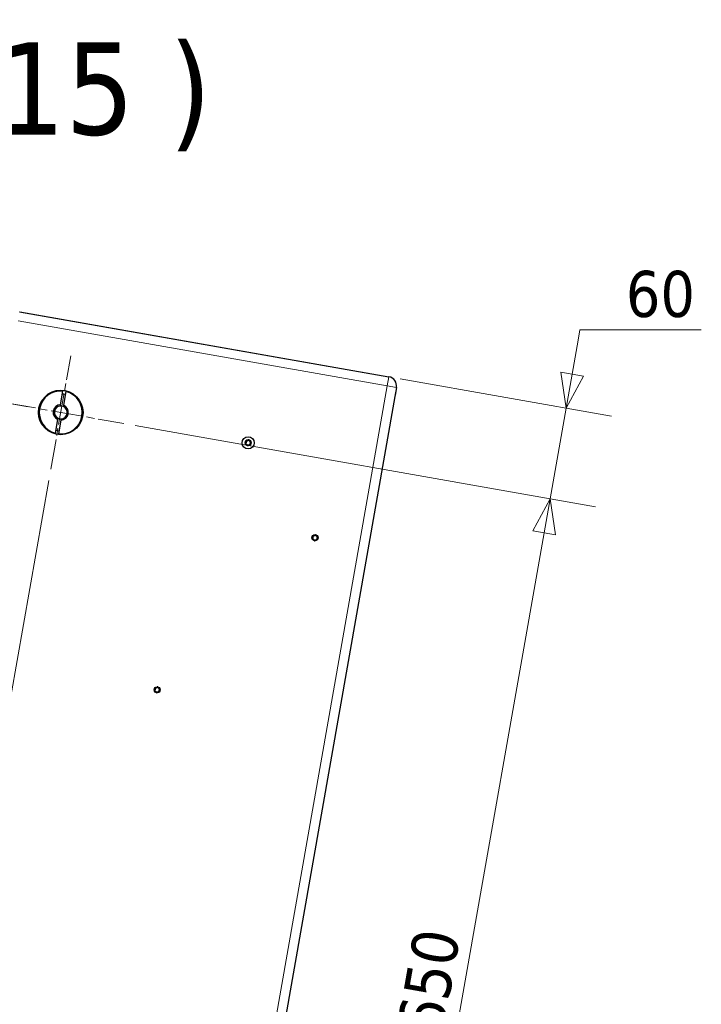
# Model space of a CAD drawing. Header units: millimetres. Extents: x 90 to 4365, y 90 to 3088.
# Tile 31 of 40: x 2963 to 3407, y 753 to 1395. Entities that reach past the tile are written whole.
import ezdxf

# ---------------------------------------------------------------- set-up
doc = ezdxf.new("R2010")
doc.units = ezdxf.units.MM
doc.header["$LTSCALE"] = 15
doc.linetypes.add('CHAIN', pattern=[0.3543, 0.2362, -0.0295, 0.0591, -0.0295])
for name, color, linetype, lineweight, true_color in [('Centro (ISO)', 7, 'Continuous', 15, 0x0080bf), ('Quota (ISO)', 7, 'Continuous', 15, 0x008000), ('Simbolo (ISO)', 5, 'Continuous', 25, 0x0000ff), ('Visibile sottile (ISO)', 9, 'Continuous', 18, 0x808080)]:
    doc.layers.add(name, color=color, linetype=linetype, lineweight=lineweight, true_color=true_color)
doc.layers.add('Visibile (ISO)', color=7, linetype='Continuous', lineweight=25)
doc.styles.add('Etichetta testo (ISO)', font='tahoma.ttf')
doc.styles.add('Testo nota (ISO)', font='tahoma.ttf')
doc.dimstyles.new('Default (ISO)', dxfattribs={"dimscale": 15, "dimtxt": 2, "dimasz": 1.5, "dimexe": 2, "dimexo": 0.5, "dimgap": 0.5, "dimtad": 1, "dimtoh": 1, "dimrnd": 1e-08, "dimtxsty": 'Testo nota (ISO)', "dimblk": 'Filled-1', "dimcen": 0.09, "dimdle": 10, "dimclrd": 256, "dimclre": 256, "dimclrt": 256, "dimazin": 2, "dimtfac": 0.75, "dimtmove": 0, "dimatfit": 3, "dimfxl": 0, "dimtolj": 1, "dimtzin": 0, "dimlwd": -1, "dimlwe": -1, "dimarcsym": 0})

# ---------------------------------------------------------------- blocks, each defined once
blk = doc.blocks.new('Filled-1')
at = {"color": 0}
for p, q in [((0, 0), (-1, 0.333)), ((-1, 0.333), (-1, -0.333)), ((-1, 0), (0, 0)), ((-1, -0.333), (0, 0))]:
    blk.add_line(p, q, dxfattribs=at)
at = {"color": 0, "flags": 128}
blk.add_lwpolyline([(-1, -0.333), (0, 0), (-1, 0.333), (-1, -0.333)], dxfattribs=at)
at = {"color": 0}
blk.add_solid([(-1, -0.333), (0, 0), (-1, 0.333), (-1, -0.333)], dxfattribs=at)
blk = doc.blocks.new('*D6')
at = {"layer": 'Defpoints', "color": 0, "transparency": 16777216}
for p in [(2982.97, 1102.02), (3077.65, 414.64), (2845.48, 322.31)]:
    blk.add_point(p, dxfattribs=at)
at = {"layer": 'Quota (ISO)', "transparency": 16777216}
for p, q in [((2981.66, 1094.63), (2840.27, 292.76)), ((3076.35, 407.25), (3049.65, 255.85)), ((3032.7, 289.3), (2867.64, 318.4))]:
    blk.add_line(p, q, dxfattribs=at)
at = {"layer": 'Quota (ISO)', "transparency": 16777216, "xscale": 22.5, "yscale": 22.5, "zscale": 22.5}
for p, rotation in [((2845.48, 322.31), 169.9999999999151), ((3054.86, 285.39), 349.9999999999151)]:
    blk.add_blockref('Filled-1', p, dxfattribs=dict(at, rotation=rotation))
at = {"layer": 'Quota (ISO)', "transparency": 16777216, "insert": (2926.73, 331.46), "char_height": 30, "attachment_point": 4, "rotation": 350, "style": 'Testo nota (ISO)'}
blk.add_mtext('\\A1; 206', dxfattribs=at)
blk = doc.blocks.new('*D7')
at = {"layer": 'Defpoints', "color": 0, "transparency": 16777216}
for p in [(3203.27, 1162.18), (3030.53, 1131.71), (3308.46, 1082.71)]:
    blk.add_point(p, dxfattribs=at)
at = {"layer": 'Quota (ISO)', "transparency": 16777216}
for p, q in [((3327.87, 1192.78), (3326.7, 1186.11)), ((3407.04, 1192.78), (3327.87, 1192.78)), ((3322.79, 1163.95), (3326.7, 1186.11)), ((3210.66, 1160.88), (3348.43, 1136.58)), ((3318.88, 1141.79), (3308.46, 1082.71)), ((3037.92, 1130.41), (3338.01, 1077.5)), ((3304.56, 1060.55), (3300.65, 1038.39))]:
    blk.add_line(p, q, dxfattribs=at)
at = {"layer": 'Quota (ISO)', "transparency": 16777216, "xscale": 22.5, "yscale": 22.5, "zscale": 22.5}
for p, rotation in [((3318.88, 1141.79), 259.999999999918), ((3308.46, 1082.71), 79.99999999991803)]:
    blk.add_blockref('Filled-1', p, dxfattribs=dict(at, rotation=rotation))
at = {"layer": 'Quota (ISO)', "transparency": 16777216, "insert": (3357.87, 1215.9), "char_height": 30, "attachment_point": 4, "style": 'Testo nota (ISO)'}
blk.add_mtext('\\A1;60', dxfattribs=at)
blk = doc.blocks.new('*D10')
at = {"layer": 'Defpoints', "color": 0, "transparency": 16777216}
for p in [(2326.34, 1255.88), (2962.74, 1204.59), (2975.69, 1141.38)]:
    blk.add_point(p, dxfattribs=at)
at = {"layer": 'Quota (ISO)', "transparency": 16777216}
for p, q in [((2340.66, 1337.13), (2344.57, 1359.29)), ((2955.35, 1205.89), (2307.21, 1320.18)), ((2336.76, 1314.97), (2326.34, 1255.88)), ((2968.31, 1142.68), (2296.79, 1261.09)), ((2322.43, 1233.72), (2318.52, 1211.56))]:
    blk.add_line(p, q, dxfattribs=at)
at = {"layer": 'Quota (ISO)', "transparency": 16777216, "xscale": 22.5, "yscale": 22.5, "zscale": 22.5}
for p, rotation in [((2336.76, 1314.97), 259.999999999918), ((2326.34, 1255.88), 79.99999999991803)]:
    blk.add_blockref('Filled-1', p, dxfattribs=dict(at, rotation=rotation))
at = {"layer": 'Quota (ISO)', "transparency": 16777216, "insert": (2305.17, 1268.92), "char_height": 30, "attachment_point": 4, "rotation": 80, "style": 'Testo nota (ISO)'}
blk.add_mtext('\\A1;60', dxfattribs=at)
blk = doc.blocks.new('*D34')
at = {"layer": 'Defpoints', "color": 0, "transparency": 16777216}
for p in [(3030.53, 1131.71), (2917.66, 491.59), (3195.59, 442.58)]:
    blk.add_point(p, dxfattribs=at)
at = {"layer": 'Quota (ISO)', "transparency": 16777216}
for p, q in [((3037.92, 1130.41), (3338.01, 1077.5)), ((3304.56, 1060.55), (3199.5, 464.74)), ((2925.05, 490.28), (3225.14, 437.37))]:
    blk.add_line(p, q, dxfattribs=at)
at = {"layer": 'Quota (ISO)', "transparency": 16777216, "xscale": 22.5, "yscale": 22.5, "zscale": 22.5}
for p, rotation in [((3308.46, 1082.71), 79.99999999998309), ((3195.59, 442.58), 259.9999999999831)]:
    blk.add_blockref('Filled-1', p, dxfattribs=dict(at, rotation=rotation))
at = {"layer": 'Quota (ISO)', "transparency": 16777216, "insert": (3223.69, 735.05), "char_height": 30, "attachment_point": 4, "rotation": 80, "style": 'Testo nota (ISO)'}
blk.add_mtext('\\A1;650', dxfattribs=at)

msp = doc.modelspace()

# ---------------------------------------------------------------- linework, layer by layer
at = {"layer": 'Centro (ISO)', "linetype": 'CHAIN', "ltscale": 5.555937}
msp.add_line((2982.967, 1102.02), (2995.991, 1175.881), dxfattribs=at)
at = {"layer": 'Centro (ISO)', "linetype": 'CHAIN', "ltscale": 5.866186}
msp.add_line((2952.549, 1145.462), (3030.534, 1131.712), dxfattribs=at)
at = {"layer": 'Visibile (ISO)'}
for p, q in [((2962.66, 1204.605), (3203.366, 1162.162)), ((2962.739, 1204.591), (3203.275, 1162.178)), ((3208.233, 1155.211), (3207.191, 1149.303)), ((3208.233, 1155.211), (3207.365, 1150.287)), ((2989.345, 1143.949), (2990.919, 1152.876)), ((2992.889, 1152.529), (2991.315, 1143.602)), ((3207.191, 1149.303), (3077.65, 414.636)), ((2986.069, 1125.372), (2987.644, 1134.3)), ((2989.613, 1133.952), (2988.039, 1125.025))]:
    msp.add_line(p, q, dxfattribs=at)
for centre, radius in [((2989.479, 1138.951), 14.5), ((3111.639, 1119.188), 3.95), ((3111.639, 1119.188), 2), ((3155.244, 1057.278), 2), ((3052.318, 958.231), 2)]:
    msp.add_circle(centre, radius, dxfattribs=at)
for centre, radius, start, end in [((3202.324, 1156.253), 6, 350, 80), ((2989.479, 1138.951), 14, 84.096044, 255.903956), ((2989.479, 1138.951), 14, 264.096044, 75.903956), ((2989.479, 1138.951), 12, 75.219808, 84.780192), ((2989.479, 1138.951), 5, 91.536959, 248.463041), ((2989.479, 1138.951), 4.188, 93.814396, 246.185604), ((2989.479, 1138.951), 4.188, 66.185604, 93.814396), ((2989.479, 1138.951), 5, 271.536959, 68.463041), ((2989.479, 1138.951), 4.188, 273.814396, 66.185604), ((2989.479, 1138.951), 4.188, 246.185604, 273.814396), ((2989.479, 1138.951), 12, 255.219808, 264.780192), ((3110.101, 1118.533), 0.279, 131.259481, 274.88011), ((3109.274, 1119.475), 0.975, 311.259589, 34.880002), ((3110.303, 1120.192), 0.279, 71.259589, 214.880002), ((3110.208, 1117.284), 0.975, 11.259481, 94.88011), ((3110.706, 1121.379), 0.975, 251.259481, 334.88011), ((3111.437, 1117.528), 0.279, 191.259481, 334.88011), ((3111.841, 1120.847), 0.279, 11.259481, 154.88011), ((3112.572, 1116.996), 0.975, 71.259481, 154.88011), ((3113.07, 1121.092), 0.975, 191.259481, 274.88011), ((3112.975, 1118.183), 0.279, 251.259481, 34.88011), ((3114.003, 1118.9), 0.975, 131.259481, 214.88011), ((3113.177, 1119.842), 0.279, 311.259481, 94.88011), ((3153.907, 1058.282), 0.279, 71.259589, 214.880002), ((3154.31, 1059.47), 0.975, 251.259481, 334.88011), ((3155.445, 1058.937), 0.279, 11.259481, 154.88011), ((3156.675, 1059.182), 0.975, 191.259481, 274.88011), ((3153.706, 1056.623), 0.279, 131.259481, 274.88011), ((3152.879, 1057.566), 0.975, 311.259589, 34.880002), ((3153.812, 1055.374), 0.975, 11.259481, 94.88011), ((3155.042, 1055.619), 0.279, 191.259481, 334.88011), ((3156.177, 1055.087), 0.975, 71.259481, 154.88011), ((3156.58, 1056.274), 0.279, 251.259481, 34.88011), ((3157.608, 1056.991), 0.975, 131.259481, 214.88011), ((3156.781, 1057.933), 0.279, 311.259481, 94.88011), ((3050.78, 957.576), 0.279, 131.259481, 274.88011), ((3049.953, 958.518), 0.975, 311.259589, 34.880002), ((3050.982, 959.235), 0.279, 71.259589, 214.880002), ((3050.887, 956.327), 0.975, 11.259481, 94.88011), ((3051.385, 960.422), 0.975, 251.259481, 334.88011), ((3052.116, 956.571), 0.279, 191.259481, 334.88011), ((3052.52, 959.89), 0.279, 11.259481, 154.88011), ((3053.251, 956.039), 0.975, 71.259481, 154.88011), ((3053.749, 960.135), 0.975, 191.259481, 274.88011), ((3053.654, 957.226), 0.279, 251.259481, 34.88011), ((3054.682, 957.943), 0.975, 131.259481, 214.88011), ((3053.856, 958.886), 0.279, 311.259481, 94.88011)]:
    msp.add_arc(centre, radius, start, end, dxfattribs=at)
for points, weights in [([(2989.2, 1143.129), (2989.266, 1143.503), (2989.345, 1143.949)], [1, 1.00412650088, 1]), ([(2991.315, 1143.602), (2991.236, 1143.156), (2991.17, 1142.782)], [1, 1.00412650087, 1]), ([(2987.644, 1134.3), (2987.722, 1134.746), (2987.788, 1135.119)], [1, 1.00412650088, 1]), ([(2989.758, 1134.772), (2989.692, 1134.398), (2989.613, 1133.952)], [1, 1.00412650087, 1])]:
    msp.add_rational_spline(points, weights, degree=2, dxfattribs=at)
for points, knots in [([(3109.935, 1118.722), (3109.91, 1118.7), (3109.889, 1118.672), (3109.86, 1118.613), (3109.85, 1118.577), (3109.847, 1118.504), (3109.855, 1118.466), (3109.883, 1118.401), (3109.905, 1118.37), (3109.959, 1118.321), (3109.992, 1118.303), (3110.055, 1118.283), (3110.089, 1118.279), (3110.123, 1118.282)], [0.085145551, 0.085145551, 0.085145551, 0.085145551, 0.095628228, 0.095628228, 0.106325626, 0.106325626, 0.117023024, 0.117023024, 0.127720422, 0.127720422, 0.13841782, 0.13841782, 0.148900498, 0.148900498, 0.148900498, 0.148900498]), ([(3110.097, 1120.048), (3110.135, 1119.994), (3110.167, 1119.937), (3110.227, 1119.805), (3110.254, 1119.718), (3110.283, 1119.536), (3110.284, 1119.441), (3110.262, 1119.266), (3110.239, 1119.174), (3110.167, 1119.005), (3110.12, 1118.927), (3110.031, 1118.812), (3109.985, 1118.765), (3109.935, 1118.722)], [0.45465696, 0.45465696, 0.45465696, 0.45465696, 0.47514564, 0.47514564, 0.50159168, 0.50159168, 0.52803773, 0.52803773, 0.55448378, 0.55448378, 0.58092983, 0.58092983, 0.6014185, 0.6014185, 0.6014185, 0.6014185]), ([(3110.384, 1120.43), (3110.352, 1120.441), (3110.318, 1120.445), (3110.252, 1120.441), (3110.216, 1120.432), (3110.151, 1120.397), (3110.122, 1120.372), (3110.079, 1120.315), (3110.063, 1120.281), (3110.048, 1120.209), (3110.049, 1120.172), (3110.063, 1120.107), (3110.077, 1120.075), (3110.097, 1120.048)], [0.085145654, 0.085145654, 0.085145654, 0.085145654, 0.095628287, 0.095628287, 0.106325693, 0.106325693, 0.117023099, 0.117023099, 0.127720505, 0.127720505, 0.138417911, 0.138417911, 0.148900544, 0.148900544, 0.148900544, 0.148900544]), ([(3110.123, 1118.282), (3110.188, 1118.288), (3110.254, 1118.288), (3110.398, 1118.273), (3110.487, 1118.253), (3110.659, 1118.187), (3110.742, 1118.141), (3110.883, 1118.035), (3110.95, 1117.968), (3111.062, 1117.822), (3111.105, 1117.742), (3111.16, 1117.607), (3111.178, 1117.544), (3111.191, 1117.479)], [0.45465579, 0.45465579, 0.45465579, 0.45465579, 0.4751446, 0.4751446, 0.5015906, 0.5015906, 0.52803661, 0.52803661, 0.55448261, 0.55448261, 0.58092861, 0.58092861, 0.60141742, 0.60141742, 0.60141742, 0.60141742]), ([(3111.613, 1120.953), (3111.586, 1120.894), (3111.552, 1120.837), (3111.467, 1120.719), (3111.406, 1120.652), (3111.263, 1120.536), (3111.181, 1120.488), (3111.019, 1120.419), (3110.927, 1120.394), (3110.745, 1120.371), (3110.653, 1120.373), (3110.51, 1120.393), (3110.446, 1120.408), (3110.384, 1120.43)], [0.45465579, 0.45465579, 0.45465579, 0.45465579, 0.4751446, 0.4751446, 0.5015906, 0.5015906, 0.52803661, 0.52803661, 0.55448261, 0.55448261, 0.58092861, 0.58092861, 0.60141741, 0.60141741, 0.60141741, 0.60141741]), ([(3111.191, 1117.479), (3111.197, 1117.446), (3111.21, 1117.415), (3111.247, 1117.359), (3111.273, 1117.333), (3111.335, 1117.294), (3111.371, 1117.282), (3111.442, 1117.273), (3111.48, 1117.277), (3111.55, 1117.299), (3111.582, 1117.319), (3111.631, 1117.363), (3111.651, 1117.391), (3111.665, 1117.422)], [0.085145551, 0.085145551, 0.085145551, 0.085145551, 0.095628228, 0.095628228, 0.106325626, 0.106325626, 0.117023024, 0.117023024, 0.127720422, 0.127720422, 0.13841782, 0.13841782, 0.148900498, 0.148900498, 0.148900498, 0.148900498]), ([(3112.087, 1120.896), (3112.081, 1120.929), (3112.068, 1120.961), (3112.031, 1121.016), (3112.005, 1121.042), (3111.943, 1121.081), (3111.907, 1121.093), (3111.836, 1121.102), (3111.798, 1121.098), (3111.728, 1121.076), (3111.696, 1121.056), (3111.647, 1121.012), (3111.627, 1120.984), (3111.613, 1120.953)], [0.085145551, 0.085145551, 0.085145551, 0.085145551, 0.095628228, 0.095628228, 0.106325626, 0.106325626, 0.117023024, 0.117023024, 0.127720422, 0.127720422, 0.13841782, 0.13841782, 0.148900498, 0.148900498, 0.148900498, 0.148900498]), ([(3111.665, 1117.422), (3111.692, 1117.482), (3111.726, 1117.538), (3111.811, 1117.656), (3111.872, 1117.723), (3112.015, 1117.839), (3112.097, 1117.887), (3112.259, 1117.956), (3112.351, 1117.981), (3112.533, 1118.004), (3112.624, 1118.002), (3112.768, 1117.982), (3112.832, 1117.967), (3112.894, 1117.945)], [0.45465579, 0.45465579, 0.45465579, 0.45465579, 0.4751446, 0.4751446, 0.5015906, 0.5015906, 0.52803661, 0.52803661, 0.55448261, 0.55448261, 0.58092861, 0.58092861, 0.60141742, 0.60141742, 0.60141742, 0.60141742]), ([(3113.155, 1120.093), (3113.09, 1120.087), (3113.024, 1120.087), (3112.88, 1120.102), (3112.791, 1120.122), (3112.619, 1120.188), (3112.536, 1120.234), (3112.395, 1120.34), (3112.328, 1120.407), (3112.216, 1120.554), (3112.173, 1120.633), (3112.118, 1120.768), (3112.099, 1120.831), (3112.087, 1120.896)], [0.45465579, 0.45465579, 0.45465579, 0.45465579, 0.4751446, 0.4751446, 0.5015906, 0.5015906, 0.52803661, 0.52803661, 0.55448261, 0.55448261, 0.58092861, 0.58092861, 0.60141742, 0.60141742, 0.60141742, 0.60141742]), ([(3112.894, 1117.945), (3112.926, 1117.934), (3112.96, 1117.93), (3113.026, 1117.934), (3113.062, 1117.943), (3113.127, 1117.978), (3113.156, 1118.003), (3113.199, 1118.06), (3113.215, 1118.095), (3113.23, 1118.166), (3113.229, 1118.203), (3113.214, 1118.268), (3113.201, 1118.3), (3113.181, 1118.327)], [0.085145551, 0.085145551, 0.085145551, 0.085145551, 0.095628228, 0.095628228, 0.106325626, 0.106325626, 0.117023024, 0.117023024, 0.127720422, 0.127720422, 0.13841782, 0.13841782, 0.148900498, 0.148900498, 0.148900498, 0.148900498]), ([(3113.181, 1118.327), (3113.143, 1118.381), (3113.111, 1118.438), (3113.051, 1118.57), (3113.024, 1118.657), (3112.995, 1118.839), (3112.994, 1118.934), (3113.016, 1119.109), (3113.039, 1119.201), (3113.111, 1119.371), (3113.158, 1119.448), (3113.247, 1119.563), (3113.293, 1119.61), (3113.342, 1119.654)], [0.45465579, 0.45465579, 0.45465579, 0.45465579, 0.4751446, 0.4751446, 0.5015906, 0.5015906, 0.52803661, 0.52803661, 0.55448261, 0.55448261, 0.58092861, 0.58092861, 0.60141742, 0.60141742, 0.60141742, 0.60141742]), ([(3113.342, 1119.654), (3113.368, 1119.675), (3113.389, 1119.703), (3113.418, 1119.762), (3113.428, 1119.798), (3113.43, 1119.871), (3113.423, 1119.909), (3113.395, 1119.974), (3113.373, 1120.006), (3113.319, 1120.054), (3113.286, 1120.072), (3113.223, 1120.092), (3113.189, 1120.096), (3113.155, 1120.093)], [0.085145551, 0.085145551, 0.085145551, 0.085145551, 0.095628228, 0.095628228, 0.106325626, 0.106325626, 0.117023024, 0.117023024, 0.127720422, 0.127720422, 0.13841782, 0.13841782, 0.148900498, 0.148900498, 0.148900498, 0.148900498]), ([(3153.988, 1058.52), (3153.957, 1058.531), (3153.922, 1058.536), (3153.856, 1058.532), (3153.82, 1058.522), (3153.756, 1058.488), (3153.727, 1058.463), (3153.684, 1058.406), (3153.668, 1058.371), (3153.653, 1058.299), (3153.654, 1058.262), (3153.668, 1058.198), (3153.682, 1058.166), (3153.701, 1058.139)], [0.085145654, 0.085145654, 0.085145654, 0.085145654, 0.095628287, 0.095628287, 0.106325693, 0.106325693, 0.117023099, 0.117023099, 0.127720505, 0.127720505, 0.138417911, 0.138417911, 0.148900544, 0.148900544, 0.148900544, 0.148900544]), ([(3155.218, 1059.044), (3155.19, 1058.984), (3155.157, 1058.927), (3155.072, 1058.81), (3155.01, 1058.743), (3154.867, 1058.627), (3154.785, 1058.579), (3154.623, 1058.51), (3154.532, 1058.484), (3154.349, 1058.461), (3154.258, 1058.463), (3154.115, 1058.484), (3154.05, 1058.499), (3153.988, 1058.52)], [0.45465579, 0.45465579, 0.45465579, 0.45465579, 0.4751446, 0.4751446, 0.5015906, 0.5015906, 0.52803661, 0.52803661, 0.55448261, 0.55448261, 0.58092861, 0.58092861, 0.60141741, 0.60141741, 0.60141741, 0.60141741]), ([(3155.692, 1058.987), (3155.685, 1059.019), (3155.672, 1059.051), (3155.636, 1059.106), (3155.609, 1059.133), (3155.547, 1059.172), (3155.511, 1059.184), (3155.44, 1059.193), (3155.402, 1059.189), (3155.333, 1059.166), (3155.301, 1059.147), (3155.252, 1059.102), (3155.232, 1059.074), (3155.218, 1059.044)], [0.085145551, 0.085145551, 0.085145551, 0.085145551, 0.095628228, 0.095628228, 0.106325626, 0.106325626, 0.117023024, 0.117023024, 0.127720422, 0.127720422, 0.13841782, 0.13841782, 0.148900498, 0.148900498, 0.148900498, 0.148900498]), ([(3156.76, 1058.184), (3156.694, 1058.177), (3156.628, 1058.178), (3156.484, 1058.193), (3156.395, 1058.213), (3156.224, 1058.279), (3156.141, 1058.325), (3156, 1058.431), (3155.932, 1058.498), (3155.821, 1058.644), (3155.777, 1058.724), (3155.723, 1058.859), (3155.704, 1058.922), (3155.692, 1058.987)], [0.45465579, 0.45465579, 0.45465579, 0.45465579, 0.4751446, 0.4751446, 0.5015906, 0.5015906, 0.52803661, 0.52803661, 0.55448261, 0.55448261, 0.58092861, 0.58092861, 0.60141742, 0.60141742, 0.60141742, 0.60141742]), ([(3153.54, 1056.812), (3153.515, 1056.79), (3153.494, 1056.763), (3153.464, 1056.704), (3153.455, 1056.668), (3153.452, 1056.595), (3153.459, 1056.557), (3153.487, 1056.491), (3153.509, 1056.46), (3153.564, 1056.411), (3153.596, 1056.393), (3153.66, 1056.374), (3153.694, 1056.37), (3153.727, 1056.373)], [0.085145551, 0.085145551, 0.085145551, 0.085145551, 0.095628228, 0.095628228, 0.106325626, 0.106325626, 0.117023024, 0.117023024, 0.127720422, 0.127720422, 0.13841782, 0.13841782, 0.148900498, 0.148900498, 0.148900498, 0.148900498]), ([(3153.701, 1058.139), (3153.739, 1058.085), (3153.772, 1058.028), (3153.831, 1057.895), (3153.859, 1057.808), (3153.887, 1057.627), (3153.888, 1057.532), (3153.867, 1057.357), (3153.843, 1057.265), (3153.772, 1057.095), (3153.725, 1057.017), (3153.635, 1056.903), (3153.59, 1056.855), (3153.54, 1056.812)], [0.45465696, 0.45465696, 0.45465696, 0.45465696, 0.47514564, 0.47514564, 0.50159168, 0.50159168, 0.52803773, 0.52803773, 0.55448378, 0.55448378, 0.58092983, 0.58092983, 0.6014185, 0.6014185, 0.6014185, 0.6014185]), ([(3153.727, 1056.373), (3153.793, 1056.379), (3153.859, 1056.378), (3154.003, 1056.364), (3154.092, 1056.344), (3154.264, 1056.278), (3154.346, 1056.231), (3154.487, 1056.125), (3154.555, 1056.059), (3154.666, 1055.912), (3154.71, 1055.832), (3154.764, 1055.698), (3154.783, 1055.635), (3154.795, 1055.57)], [0.45465579, 0.45465579, 0.45465579, 0.45465579, 0.4751446, 0.4751446, 0.5015906, 0.5015906, 0.52803661, 0.52803661, 0.55448261, 0.55448261, 0.58092861, 0.58092861, 0.60141742, 0.60141742, 0.60141742, 0.60141742]), ([(3154.795, 1055.57), (3154.802, 1055.537), (3154.815, 1055.505), (3154.852, 1055.45), (3154.878, 1055.424), (3154.94, 1055.385), (3154.976, 1055.372), (3155.047, 1055.364), (3155.085, 1055.367), (3155.154, 1055.39), (3155.186, 1055.409), (3155.235, 1055.454), (3155.255, 1055.482), (3155.269, 1055.512)], [0.085145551, 0.085145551, 0.085145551, 0.085145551, 0.095628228, 0.095628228, 0.106325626, 0.106325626, 0.117023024, 0.117023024, 0.127720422, 0.127720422, 0.13841782, 0.13841782, 0.148900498, 0.148900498, 0.148900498, 0.148900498]), ([(3155.269, 1055.512), (3155.297, 1055.572), (3155.33, 1055.629), (3155.415, 1055.747), (3155.477, 1055.814), (3155.62, 1055.929), (3155.702, 1055.978), (3155.864, 1056.047), (3155.955, 1056.072), (3156.138, 1056.095), (3156.229, 1056.093), (3156.373, 1056.073), (3156.437, 1056.058), (3156.499, 1056.036)], [0.45465579, 0.45465579, 0.45465579, 0.45465579, 0.4751446, 0.4751446, 0.5015906, 0.5015906, 0.52803661, 0.52803661, 0.55448261, 0.55448261, 0.58092861, 0.58092861, 0.60141742, 0.60141742, 0.60141742, 0.60141742]), ([(3156.499, 1056.036), (3156.53, 1056.025), (3156.565, 1056.02), (3156.631, 1056.025), (3156.667, 1056.034), (3156.731, 1056.069), (3156.76, 1056.094), (3156.803, 1056.151), (3156.819, 1056.185), (3156.834, 1056.257), (3156.833, 1056.294), (3156.819, 1056.359), (3156.805, 1056.39), (3156.786, 1056.418)], [0.085145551, 0.085145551, 0.085145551, 0.085145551, 0.095628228, 0.095628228, 0.106325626, 0.106325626, 0.117023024, 0.117023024, 0.127720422, 0.127720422, 0.13841782, 0.13841782, 0.148900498, 0.148900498, 0.148900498, 0.148900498]), ([(3156.786, 1056.418), (3156.748, 1056.471), (3156.715, 1056.529), (3156.656, 1056.661), (3156.629, 1056.748), (3156.6, 1056.93), (3156.599, 1057.025), (3156.62, 1057.2), (3156.644, 1057.292), (3156.715, 1057.461), (3156.763, 1057.539), (3156.852, 1057.653), (3156.897, 1057.701), (3156.947, 1057.744)], [0.45465579, 0.45465579, 0.45465579, 0.45465579, 0.4751446, 0.4751446, 0.5015906, 0.5015906, 0.52803661, 0.52803661, 0.55448261, 0.55448261, 0.58092861, 0.58092861, 0.60141742, 0.60141742, 0.60141742, 0.60141742]), ([(3156.947, 1057.744), (3156.972, 1057.766), (3156.993, 1057.793), (3157.023, 1057.853), (3157.032, 1057.889), (3157.035, 1057.962), (3157.028, 1057.999), (3157, 1058.065), (3156.978, 1058.096), (3156.923, 1058.145), (3156.891, 1058.163), (3156.827, 1058.183), (3156.793, 1058.187), (3156.76, 1058.184)], [0.085145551, 0.085145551, 0.085145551, 0.085145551, 0.095628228, 0.095628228, 0.106325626, 0.106325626, 0.117023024, 0.117023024, 0.127720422, 0.127720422, 0.13841782, 0.13841782, 0.148900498, 0.148900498, 0.148900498, 0.148900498]), ([(3050.614, 957.765), (3050.589, 957.743), (3050.568, 957.716), (3050.539, 957.656), (3050.529, 957.62), (3050.526, 957.547), (3050.534, 957.509), (3050.562, 957.444), (3050.584, 957.413), (3050.638, 957.364), (3050.671, 957.346), (3050.734, 957.326), (3050.768, 957.322), (3050.802, 957.325)], [0.085145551, 0.085145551, 0.085145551, 0.085145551, 0.095628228, 0.095628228, 0.106325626, 0.106325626, 0.117023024, 0.117023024, 0.127720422, 0.127720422, 0.13841782, 0.13841782, 0.148900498, 0.148900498, 0.148900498, 0.148900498]), ([(3050.776, 959.091), (3050.814, 959.037), (3050.846, 958.98), (3050.906, 958.848), (3050.933, 958.761), (3050.961, 958.579), (3050.963, 958.484), (3050.941, 958.309), (3050.918, 958.217), (3050.846, 958.048), (3050.799, 957.97), (3050.71, 957.856), (3050.664, 957.808), (3050.614, 957.765)], [0.45465696, 0.45465696, 0.45465696, 0.45465696, 0.47514564, 0.47514564, 0.50159168, 0.50159168, 0.52803773, 0.52803773, 0.55448378, 0.55448378, 0.58092983, 0.58092983, 0.6014185, 0.6014185, 0.6014185, 0.6014185]), ([(3051.063, 959.473), (3051.031, 959.484), (3050.997, 959.489), (3050.931, 959.484), (3050.895, 959.475), (3050.83, 959.44), (3050.801, 959.415), (3050.758, 959.358), (3050.742, 959.324), (3050.727, 959.252), (3050.728, 959.215), (3050.742, 959.15), (3050.756, 959.118), (3050.776, 959.091)], [0.085145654, 0.085145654, 0.085145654, 0.085145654, 0.095628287, 0.095628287, 0.106325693, 0.106325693, 0.117023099, 0.117023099, 0.127720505, 0.127720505, 0.138417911, 0.138417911, 0.148900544, 0.148900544, 0.148900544, 0.148900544]), ([(3050.802, 957.325), (3050.867, 957.331), (3050.933, 957.331), (3051.077, 957.316), (3051.166, 957.296), (3051.338, 957.23), (3051.421, 957.184), (3051.562, 957.078), (3051.629, 957.011), (3051.741, 956.865), (3051.784, 956.785), (3051.839, 956.65), (3051.857, 956.587), (3051.87, 956.522)], [0.45465579, 0.45465579, 0.45465579, 0.45465579, 0.4751446, 0.4751446, 0.5015906, 0.5015906, 0.52803661, 0.52803661, 0.55448261, 0.55448261, 0.58092861, 0.58092861, 0.60141742, 0.60141742, 0.60141742, 0.60141742]), ([(3052.292, 959.997), (3052.265, 959.937), (3052.231, 959.88), (3052.146, 959.762), (3052.085, 959.695), (3051.941, 959.58), (3051.86, 959.531), (3051.698, 959.462), (3051.606, 959.437), (3051.424, 959.414), (3051.332, 959.416), (3051.189, 959.436), (3051.125, 959.451), (3051.063, 959.473)], [0.45465579, 0.45465579, 0.45465579, 0.45465579, 0.4751446, 0.4751446, 0.5015906, 0.5015906, 0.52803661, 0.52803661, 0.55448261, 0.55448261, 0.58092861, 0.58092861, 0.60141741, 0.60141741, 0.60141741, 0.60141741]), ([(3051.87, 956.522), (3051.876, 956.49), (3051.889, 956.458), (3051.926, 956.403), (3051.952, 956.376), (3052.014, 956.337), (3052.05, 956.325), (3052.121, 956.316), (3052.159, 956.32), (3052.229, 956.343), (3052.261, 956.362), (3052.309, 956.407), (3052.33, 956.434), (3052.344, 956.465)], [0.085145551, 0.085145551, 0.085145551, 0.085145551, 0.095628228, 0.095628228, 0.106325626, 0.106325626, 0.117023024, 0.117023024, 0.127720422, 0.127720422, 0.13841782, 0.13841782, 0.148900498, 0.148900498, 0.148900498, 0.148900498]), ([(3052.766, 959.939), (3052.76, 959.972), (3052.747, 960.004), (3052.71, 960.059), (3052.684, 960.085), (3052.622, 960.124), (3052.585, 960.137), (3052.515, 960.145), (3052.477, 960.142), (3052.407, 960.119), (3052.375, 960.1), (3052.326, 960.055), (3052.306, 960.027), (3052.292, 959.997)], [0.085145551, 0.085145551, 0.085145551, 0.085145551, 0.095628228, 0.095628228, 0.106325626, 0.106325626, 0.117023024, 0.117023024, 0.127720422, 0.127720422, 0.13841782, 0.13841782, 0.148900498, 0.148900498, 0.148900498, 0.148900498]), ([(3052.344, 956.465), (3052.371, 956.525), (3052.405, 956.581), (3052.49, 956.699), (3052.551, 956.766), (3052.694, 956.882), (3052.776, 956.93), (3052.938, 956.999), (3053.03, 957.025), (3053.212, 957.048), (3053.303, 957.046), (3053.447, 957.025), (3053.511, 957.01), (3053.573, 956.988)], [0.45465579, 0.45465579, 0.45465579, 0.45465579, 0.4751446, 0.4751446, 0.5015906, 0.5015906, 0.52803661, 0.52803661, 0.55448261, 0.55448261, 0.58092861, 0.58092861, 0.60141742, 0.60141742, 0.60141742, 0.60141742]), ([(3053.834, 959.136), (3053.769, 959.13), (3053.703, 959.13), (3053.559, 959.145), (3053.47, 959.165), (3053.298, 959.231), (3053.215, 959.278), (3053.074, 959.384), (3053.007, 959.45), (3052.895, 959.597), (3052.851, 959.677), (3052.797, 959.811), (3052.778, 959.874), (3052.766, 959.939)], [0.45465579, 0.45465579, 0.45465579, 0.45465579, 0.4751446, 0.4751446, 0.5015906, 0.5015906, 0.52803661, 0.52803661, 0.55448261, 0.55448261, 0.58092861, 0.58092861, 0.60141742, 0.60141742, 0.60141742, 0.60141742]), ([(3053.573, 956.988), (3053.605, 956.977), (3053.639, 956.973), (3053.705, 956.977), (3053.741, 956.987), (3053.806, 957.021), (3053.835, 957.046), (3053.878, 957.103), (3053.893, 957.138), (3053.909, 957.21), (3053.908, 957.247), (3053.893, 957.311), (3053.88, 957.343), (3053.86, 957.37)], [0.085145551, 0.085145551, 0.085145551, 0.085145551, 0.095628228, 0.095628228, 0.106325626, 0.106325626, 0.117023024, 0.117023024, 0.127720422, 0.127720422, 0.13841782, 0.13841782, 0.148900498, 0.148900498, 0.148900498, 0.148900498]), ([(3053.86, 957.37), (3053.822, 957.424), (3053.79, 957.481), (3053.73, 957.614), (3053.703, 957.7), (3053.674, 957.882), (3053.673, 957.977), (3053.694, 958.152), (3053.718, 958.244), (3053.79, 958.414), (3053.837, 958.492), (3053.926, 958.606), (3053.971, 958.654), (3054.021, 958.697)], [0.45465579, 0.45465579, 0.45465579, 0.45465579, 0.4751446, 0.4751446, 0.5015906, 0.5015906, 0.52803661, 0.52803661, 0.55448261, 0.55448261, 0.58092861, 0.58092861, 0.60141742, 0.60141742, 0.60141742, 0.60141742]), ([(3054.021, 958.697), (3054.047, 958.719), (3054.068, 958.746), (3054.097, 958.805), (3054.107, 958.841), (3054.109, 958.914), (3054.102, 958.952), (3054.074, 959.018), (3054.052, 959.049), (3053.998, 959.098), (3053.965, 959.115), (3053.902, 959.135), (3053.868, 959.139), (3053.834, 959.136)], [0.085145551, 0.085145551, 0.085145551, 0.085145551, 0.095628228, 0.095628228, 0.106325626, 0.106325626, 0.117023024, 0.117023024, 0.127720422, 0.127720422, 0.13841782, 0.13841782, 0.148900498, 0.148900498, 0.148900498, 0.148900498])]:
    msp.add_open_spline(points, degree=3, knots=knots, dxfattribs=at)
at = {"layer": 'Visibile sottile (ISO)'}
for p, q in [((3202.324, 1156.253), (2961.618, 1198.696)), ((3202.324, 1156.253), (3203.366, 1162.162)), ((3070.699, 409.769), (3202.324, 1156.253)), ((3208.233, 1155.211), (3202.324, 1156.253)), ((3109.917, 1118.742), (3109.935, 1118.722)), ((3110.074, 1120.032), (3110.097, 1120.048)), ((3110.125, 1118.255), (3110.123, 1118.282)), ((3110.392, 1120.456), (3110.384, 1120.43)), ((3111.164, 1117.474), (3111.191, 1117.479)), ((3111.588, 1120.965), (3111.613, 1120.953)), ((3111.689, 1117.41), (3111.665, 1117.422)), ((3112.114, 1120.901), (3112.087, 1120.896)), ((3112.886, 1117.919), (3112.894, 1117.945)), ((3113.153, 1120.12), (3113.155, 1120.093)), ((3113.204, 1118.343), (3113.181, 1118.327)), ((3113.36, 1119.633), (3113.342, 1119.654)), ((3153.997, 1058.546), (3153.988, 1058.52)), ((3155.193, 1059.056), (3155.218, 1059.044)), ((3155.718, 1058.992), (3155.692, 1058.987)), ((3153.522, 1056.833), (3153.54, 1056.812)), ((3153.679, 1058.123), (3153.701, 1058.139)), ((3153.729, 1056.346), (3153.727, 1056.373)), ((3154.769, 1055.565), (3154.795, 1055.57)), ((3155.294, 1055.501), (3155.269, 1055.512)), ((3156.49, 1056.01), (3156.499, 1056.036)), ((3156.758, 1058.211), (3156.76, 1058.184)), ((3156.808, 1056.433), (3156.786, 1056.418)), ((3156.965, 1057.724), (3156.947, 1057.744)), ((3050.596, 957.785), (3050.614, 957.765)), ((3050.753, 959.076), (3050.776, 959.091)), ((3050.804, 957.298), (3050.802, 957.325)), ((3051.071, 959.499), (3051.063, 959.473)), ((3051.843, 956.517), (3051.87, 956.522)), ((3052.267, 960.008), (3052.292, 959.997)), ((3052.368, 956.453), (3052.344, 956.465)), ((3052.793, 959.944), (3052.766, 959.939)), ((3053.565, 956.963), (3053.573, 956.988)), ((3053.832, 959.163), (3053.834, 959.136)), ((3053.883, 957.386), (3053.86, 957.37)), ((3054.039, 958.676), (3054.021, 958.697))]:
    msp.add_line(p, q, dxfattribs=at)

# ---------------------------------------------------------------- texts
at = {"layer": 'Simbolo (ISO)', "insert": (2712.592, 1309.141), "char_height": 60, "attachment_point": 7, "style": 'Etichetta testo (ISO)'}
msp.add_mtext('A ( 1 : 15 )', dxfattribs=at)

# ---------------------------------------------------------------- dimensions: what is measured, and where the dimension line sits
at = {"layer": 'Quota (ISO)'}
for base, p1, p2, angle, override, picture, middle in [((2326.338, 1255.88), (2962.739, 1204.591), (2975.692, 1141.382), 80, {"dimgap": 0.5, "dimtoh": 0, "dimdec": 2, "dimtol": 0, "dimlim": 0, "dimtp": 0, "dimtm": 0, "dimtdec": 2, "dimtofl": 1, "dimatfit": 1}, '*D10', (2331.547, 1285.425)), ((3308.463, 1082.705), (3203.275, 1162.178), (3030.534, 1131.712), 80, {"dimgap": 0.5, "dimtih": 1, "dimtoh": 1, "dimdec": 2, "dimtol": 0, "dimlim": 0, "dimtp": 0, "dimtm": 0, "dimtdec": 2, "dimtofl": 1, "dimtmove": 1, "dimatfit": 1}, '*D7', (3329.278, 1192.781)), ((3195.591, 442.58), (3030.534, 1131.712), (2917.662, 491.587), 260, {"dimgap": 0.5, "dimtoh": 0, "dimdec": 2, "dimtol": 0, "dimlim": 0, "dimtp": 0, "dimtm": 0, "dimtdec": 2, "dimtofl": 0, "dimatfit": 1}, '*D34', (3252.027, 762.643))]:
    dim = msp.add_linear_dim(base=base, p1=p1, p2=p2, angle=angle, dimstyle='Default (ISO)', override=override, dxfattribs=at)
    dim.commit()
    dim.dimension.update_dxf_attribs({"geometry": picture, "text_midpoint": middle, "dimtype": 160})
dim = msp.add_linear_dim(base=(2845.483, 322.309), p1=(3077.65, 414.636), p2=(2982.967, 1102.02), angle=350, text=' 206', dimstyle='Default (ISO)', override={"dimgap": 0.5, "dimtoh": 0, "dimdec": 2, "dimtol": 0, "dimlim": 0, "dimtp": 0, "dimtm": 0, "dimtdec": 2, "dimtofl": 0, "dimatfit": 1}, dxfattribs=at)
dim.commit()
dim.dimension.update_dxf_attribs({"geometry": '*D6', "text_midpoint": (2961.675, 301.821), "dimtype": 160})

doc.saveas('drawing.dxf')
